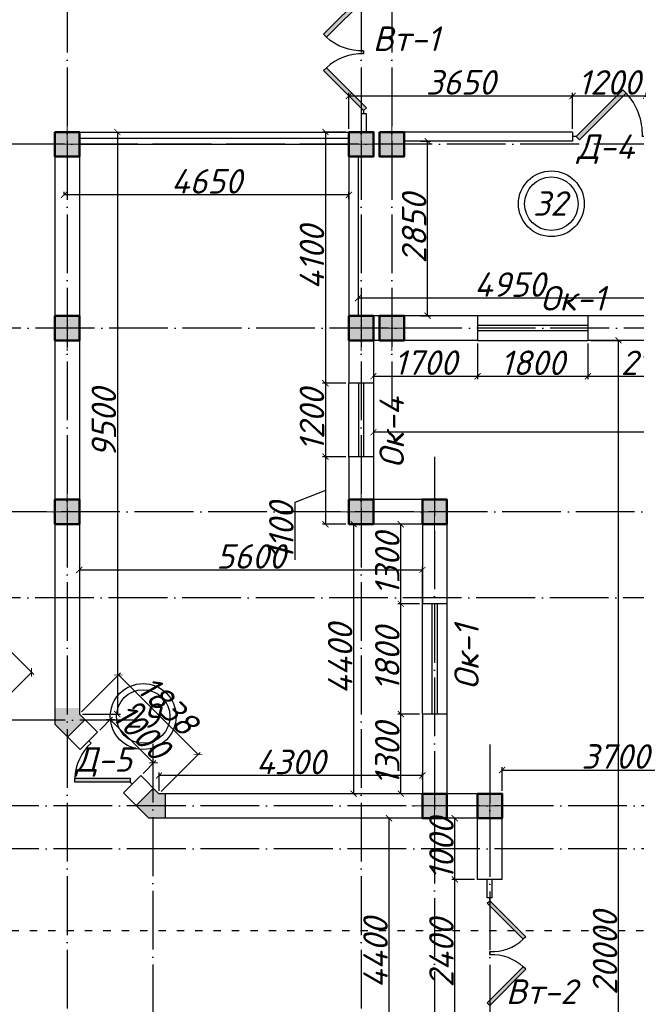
# Model space of a CAD drawing. Header units: millimetres. Extents: x 1112040 to 6903494, y -332921 to -150905.
# Tile 55 of 150: x 1530768 to 1540834, y -194559 to -178489. Entities that reach past the tile are written whole.
import ezdxf

# ---------------------------------------------------------------- set-up
doc = ezdxf.new("R2010")
doc.units = ezdxf.units.MM
doc.linetypes.add('ACAD_ISO03W100', pattern=[30, 12, -18])
doc.linetypes.add('ACAD_ISO04W100', pattern=[30, 24, -3, 0, -3])
for name, color, linetype in [('kolonn', 7, 'Continuous'), ('os', 253, 'Continuous'), ('razmer', 7, 'Continuous')]:
    doc.layers.add(name, color=color, linetype=linetype)
doc.styles.get("Standard").update_dxf_attribs({"font": 'isocpeui.ttf'})
doc.dimstyles.new('ISO-25', dxfattribs={"dimtxt": 400, "dimasz": 100, "dimexe": 50, "dimexo": 50, "dimgap": 20, "dimtad": 1, "dimdec": 0, "dimtxsty": 'Standard', "dimblk": 'ARCHTICK', "dimcen": 20, "dimclrd": 1, "dimclre": 1, "dimadec": 0, "dimazin": 0, "dimtfac": 1, "dimtdec": 0, "dimtmove": 0, "dimatfit": 3, "dimldrblk": 'ARCHTICK', "dimfxl": 1, "dimarcsym": 0})

# ---------------------------------------------------------------- blocks, each defined once
blk = doc.blocks.new('ghsdd')
at = {"ltscale": 50}
h = blk.add_hatch(color=256, dxfattribs=at)
h.paths.add_polyline_path([(0, 200), (-200, 200), (-200, 0), (0, 0)])
h.paths.add_polyline_path([(200, 0), (200, 200), (0, 200), (0, 0)])
h.paths.add_polyline_path([(0, 0), (-200, 0), (-200, -200), (0, -200)])
h.paths.add_polyline_path([(0, 0), (0, -200), (200, -200), (200, 0)])
at = {"lineweight": 0}
for p, q in [((0, -374), (0, 374)), ((-374, 0), (374, 0))]:
    blk.add_line(p, q, dxfattribs=at)
at = {"lineweight": 50, "ltscale": 50}
blk.add_lwpolyline([(200, 200), (200, -200), (-200, -200), (-200, 200), (200, 200)], dxfattribs=at)
blk = doc.blocks.new('jfgjhsdf')
blk.add_hatch(color=1).paths.add_polyline_path([(-593, 731), (-637, 687), (0, 50), (44, 94)])
at = {"color": 1}
for p, q in [((0, 1000), (0, 950)), ((0, 50), (0, 0))]:
    blk.add_line(p, q, dxfattribs=at)
blk.add_lwpolyline([(0, 50), (-637, 687), (-593, 731), (44, 94), (0, 50)], dxfattribs=at)
blk.add_arc((-33, 130), 821, 87.662, 132.9147, dxfattribs=at)
blk = doc.blocks.new('_ArchTick')
at = {"color": 0, "linetype": 'ByBlock', "const_width": 0.15}
blk.add_lwpolyline([(-0.5, -0.5), (0.5, 0.5)], dxfattribs=at)
blk = doc.blocks.new('*D2471')
at = {"color": 1, "lineweight": -2, "transparency": 16777216}
for p, q in [((1536819, -191522), (1536747, -191522)), ((1536797, -195922), (1536797, -191522)), ((1536819, -195922), (1536747, -195922))]:
    blk.add_line(p, q, dxfattribs=at)
at = {"color": 1, "lineweight": -2, "transparency": 16777216, "xscale": 100, "yscale": 100, "zscale": 100}
for p, rotation in [((1536797, -191522), 90), ((1536797, -195922), 270)]:
    blk.add_blockref('_ArchTick', p, dxfattribs=dict(at, rotation=rotation))
at = {"color": 0, "transparency": 16777216, "insert": (1536577, -193722), "char_height": 400, "attachment_point": 5, "rotation": 90}
blk.add_mtext('4400', dxfattribs=at)
blk = doc.blocks.new('*D2474')
at = {"color": 1, "lineweight": -2, "transparency": 16777216}
for p, q in [((1531742, -187426), (1531742, -187419)), ((1531742, -187469), (1537342, -187469)), ((1537342, -188872), (1537342, -187419))]:
    blk.add_line(p, q, dxfattribs=at)
at = {"color": 1, "lineweight": -2, "transparency": 16777216, "xscale": 100, "yscale": 100, "zscale": 100, "rotation": 180}
blk.add_blockref('_ArchTick', (1531742, -187469), dxfattribs=at)
at = {"color": 1, "lineweight": -2, "transparency": 16777216, "xscale": 100, "yscale": 100, "zscale": 100}
blk.add_blockref('_ArchTick', (1537342, -187469), dxfattribs=at)
at = {"color": 0, "transparency": 16777216, "insert": (1534542, -187249), "char_height": 400, "attachment_point": 5}
blk.add_mtext('5600', dxfattribs=at)
blk = doc.blocks.new('*D2418')
at = {"color": 1, "lineweight": -2, "transparency": 16777216}
for p, q in [((1536218, -186722), (1536270, -186722)), ((1536220, -191122), (1536220, -186722)), ((1536218, -191122), (1536270, -191122))]:
    blk.add_line(p, q, dxfattribs=at)
at = {"color": 1, "lineweight": -2, "transparency": 16777216, "xscale": 100, "yscale": 100, "zscale": 100}
for p, rotation in [((1536220, -186722), 90), ((1536220, -191122), 270)]:
    blk.add_blockref('_ArchTick', p, dxfattribs=dict(at, rotation=rotation))
at = {"color": 0, "transparency": 16777216, "insert": (1536000, -188922), "char_height": 400, "attachment_point": 5, "rotation": 90}
blk.add_mtext('4400', dxfattribs=at)
blk = doc.blocks.new('*D2475')
at = {"color": 1, "lineweight": -2, "transparency": 16777216}
for p, q in [((1531492, -181335), (1531492, -181297)), ((1536142, -181347), (1531492, -181347)), ((1536142, -181419), (1536142, -181297))]:
    blk.add_line(p, q, dxfattribs=at)
at = {"color": 1, "lineweight": -2, "transparency": 16777216, "xscale": 100, "yscale": 100, "zscale": 100, "rotation": 180}
blk.add_blockref('_ArchTick', (1531492, -181347), dxfattribs=at)
at = {"color": 1, "lineweight": -2, "transparency": 16777216, "xscale": 100, "yscale": 100, "zscale": 100}
blk.add_blockref('_ArchTick', (1536142, -181347), dxfattribs=at)
at = {"color": 0, "transparency": 16777216, "insert": (1533817, -181127), "char_height": 400, "attachment_point": 5}
blk.add_mtext('4650', dxfattribs=at)
blk = doc.blocks.new('*D2546')
at = {"color": 1, "lineweight": -2, "transparency": 16777216}
for p, q in [((1536292, -182905), (1536292, -183082)), ((1541242, -183032), (1536292, -183032)), ((1541242, -182905), (1541242, -183082))]:
    blk.add_line(p, q, dxfattribs=at)
at = {"color": 1, "lineweight": -2, "transparency": 16777216, "xscale": 100, "yscale": 100, "zscale": 100, "rotation": 180}
blk.add_blockref('_ArchTick', (1536292, -183032), dxfattribs=at)
at = {"color": 1, "lineweight": -2, "transparency": 16777216, "xscale": 100, "yscale": 100, "zscale": 100}
blk.add_blockref('_ArchTick', (1541242, -183032), dxfattribs=at)
at = {"color": 0, "transparency": 16777216, "insert": (1538767, -182812), "char_height": 400, "attachment_point": 5}
blk.add_mtext('4950', dxfattribs=at)
blk = doc.blocks.new('*D2547')
at = {"color": 1, "lineweight": -2, "transparency": 16777216}
for p, q in [((1537317, -180472), (1537477, -180472)), ((1537427, -183322), (1537427, -180472)), ((1537317, -183322), (1537477, -183322))]:
    blk.add_line(p, q, dxfattribs=at)
at = {"color": 1, "lineweight": -2, "transparency": 16777216, "xscale": 100, "yscale": 100, "zscale": 100}
for p, rotation in [((1537427, -180472), 90), ((1537427, -183322), 270)]:
    blk.add_blockref('_ArchTick', p, dxfattribs=dict(at, rotation=rotation))
at = {"color": 0, "transparency": 16777216, "insert": (1537207, -181897), "char_height": 400, "attachment_point": 5, "rotation": 90}
blk.add_mtext('2850', dxfattribs=at)
blk = doc.blocks.new('*D2705')
at = {"color": 1, "lineweight": -2, "transparency": 16777216}
for p, q in [((1565742, -184135), (1565742, -185272)), ((1536542, -184472), (1536542, -185272)), ((1565742, -185222), (1536542, -185222))]:
    blk.add_line(p, q, dxfattribs=at)
at = {"color": 1, "lineweight": -2, "transparency": 16777216, "xscale": 100, "yscale": 100, "zscale": 100, "rotation": 180}
blk.add_blockref('_ArchTick', (1536542, -185222), dxfattribs=at)
at = {"color": 1, "lineweight": -2, "transparency": 16777216, "xscale": 100, "yscale": 100, "zscale": 100}
blk.add_blockref('_ArchTick', (1565742, -185222), dxfattribs=at)
at = {"color": 0, "transparency": 16777216, "insert": (1551142, -185002), "char_height": 400, "attachment_point": 5}
blk.add_mtext('29200', dxfattribs=at)
blk = doc.blocks.new('*D2706')
at = {"color": 1, "lineweight": -2, "transparency": 16777216}
for p, q in [((1540092, -183722), (1540593, -183722)), ((1540543, -203722), (1540543, -183722)), ((1540233, -203722), (1540593, -203722))]:
    blk.add_line(p, q, dxfattribs=at)
at = {"color": 1, "lineweight": -2, "transparency": 16777216, "xscale": 100, "yscale": 100, "zscale": 100}
for p, rotation in [((1540543, -183722), 90), ((1540543, -203722), 270)]:
    blk.add_blockref('_ArchTick', p, dxfattribs=dict(at, rotation=rotation))
at = {"color": 0, "transparency": 16777216, "insert": (1540323, -193722), "char_height": 400, "attachment_point": 5, "rotation": 90}
blk.add_mtext('20000', dxfattribs=at)
blk = doc.blocks.new('*D2707')
at = {"color": 1, "lineweight": -2, "transparency": 16777216}
for p, q in [((1538642, -191072), (1538642, -190686)), ((1538642, -190736), (1542342, -190736)), ((1542342, -191072), (1542342, -190686))]:
    blk.add_line(p, q, dxfattribs=at)
at = {"color": 1, "lineweight": -2, "transparency": 16777216, "xscale": 100, "yscale": 100, "zscale": 100, "rotation": 180}
blk.add_blockref('_ArchTick', (1538642, -190736), dxfattribs=at)
at = {"color": 1, "lineweight": -2, "transparency": 16777216, "xscale": 100, "yscale": 100, "zscale": 100}
blk.add_blockref('_ArchTick', (1542342, -190736), dxfattribs=at)
at = {"color": 0, "transparency": 16777216, "insert": (1540492, -190514), "char_height": 400, "attachment_point": 5}
blk.add_mtext('3700', dxfattribs=at)
blk = doc.blocks.new('*D2825')
at = {"color": 1, "lineweight": -2, "transparency": 16777216}
for p, q in [((1538192, -192522), (1537822, -192522)), ((1537872, -194922), (1537872, -192522)), ((1538192, -194922), (1537822, -194922))]:
    blk.add_line(p, q, dxfattribs=at)
at = {"color": 1, "lineweight": -2, "transparency": 16777216, "xscale": 100, "yscale": 100, "zscale": 100}
for p, rotation in [((1537872, -192522), 90), ((1537872, -194922), 270)]:
    blk.add_blockref('_ArchTick', p, dxfattribs=dict(at, rotation=rotation))
at = {"color": 0, "transparency": 16777216, "insert": (1537652, -193722), "char_height": 400, "attachment_point": 5, "rotation": 90}
blk.add_mtext('2400', dxfattribs=at)
blk = doc.blocks.new('*D2826')
at = {"color": 1, "lineweight": -2, "transparency": 16777216}
for p, q in [((1538192, -191522), (1537822, -191522)), ((1537872, -192522), (1537872, -191522)), ((1538192, -192522), (1537822, -192522))]:
    blk.add_line(p, q, dxfattribs=at)
at = {"color": 1, "lineweight": -2, "transparency": 16777216, "xscale": 100, "yscale": 100, "zscale": 100}
for p, rotation in [((1537872, -191522), 90), ((1537872, -192522), 270)]:
    blk.add_blockref('_ArchTick', p, dxfattribs=dict(at, rotation=rotation))
at = {"color": 0, "transparency": 16777216, "insert": (1537652, -192022), "char_height": 400, "attachment_point": 5, "rotation": 90}
blk.add_mtext('1000', dxfattribs=at)
blk = doc.blocks.new('*D2919')
at = {"color": 1, "lineweight": -2, "transparency": 16777216}
for p, q in [((1528777, -186957), (1530997, -189177)), ((1529015, -191088), (1530962, -189142)), ((1528364, -190437), (1529051, -191124))]:
    blk.add_line(p, q, dxfattribs=at)
at = {"color": 1, "lineweight": -2, "transparency": 16777216, "xscale": 100, "yscale": 100, "zscale": 100}
for p, rotation in [((1530962, -189142), 44.99999999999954), ((1529015, -191088), 224.9999999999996)]:
    blk.add_blockref('_ArchTick', p, dxfattribs=dict(at, rotation=rotation))
at = {"color": 0, "transparency": 16777216, "insert": (1529831, -189958), "char_height": 400, "attachment_point": 5, "rotation": 45}
blk.add_mtext('2753', dxfattribs=at)
blk = doc.blocks.new('*D2921')
at = {"color": 1, "lineweight": -2, "transparency": 16777216}
for p, q in [((1537292, -189822), (1536939, -189822)), ((1536989, -191122), (1536989, -189822)), ((1537292, -191122), (1536939, -191122))]:
    blk.add_line(p, q, dxfattribs=at)
at = {"color": 1, "lineweight": -2, "transparency": 16777216, "xscale": 100, "yscale": 100, "zscale": 100}
for p, rotation in [((1536989, -189822), 90), ((1536989, -191122), 270)]:
    blk.add_blockref('_ArchTick', p, dxfattribs=dict(at, rotation=rotation))
at = {"color": 0, "transparency": 16777216, "insert": (1536769, -190472), "char_height": 400, "attachment_point": 5, "rotation": 90}
blk.add_mtext('1300', dxfattribs=at)
blk = doc.blocks.new('*D2922')
at = {"color": 1, "lineweight": -2, "transparency": 16777216}
for p, q in [((1537292, -188022), (1536939, -188022)), ((1536989, -189822), (1536989, -188022)), ((1537292, -189822), (1536939, -189822))]:
    blk.add_line(p, q, dxfattribs=at)
at = {"color": 1, "lineweight": -2, "transparency": 16777216, "xscale": 100, "yscale": 100, "zscale": 100}
for p, rotation in [((1536989, -188022), 90), ((1536989, -189822), 270)]:
    blk.add_blockref('_ArchTick', p, dxfattribs=dict(at, rotation=rotation))
at = {"color": 0, "transparency": 16777216, "insert": (1536769, -188922), "char_height": 400, "attachment_point": 5, "rotation": 90}
blk.add_mtext('1800', dxfattribs=at)
blk = doc.blocks.new('*D2923')
at = {"color": 1, "lineweight": -2, "transparency": 16777216}
for p, q in [((1537292, -186722), (1536939, -186722)), ((1536989, -188022), (1536989, -186722)), ((1537292, -188022), (1536939, -188022))]:
    blk.add_line(p, q, dxfattribs=at)
at = {"color": 1, "lineweight": -2, "transparency": 16777216, "xscale": 100, "yscale": 100, "zscale": 100}
for p, rotation in [((1536989, -186722), 90), ((1536989, -188022), 270)]:
    blk.add_blockref('_ArchTick', p, dxfattribs=dict(at, rotation=rotation))
at = {"color": 0, "transparency": 16777216, "insert": (1536769, -187372), "char_height": 400, "attachment_point": 5, "rotation": 90}
blk.add_mtext('1300', dxfattribs=at)
blk = doc.blocks.new('*D2924')
at = {"color": 1, "lineweight": -2, "transparency": 16777216}
for p, q in [((1531941, -180322), (1532412, -180322)), ((1532362, -180322), (1532362, -189822)), ((1531792, -189822), (1532412, -189822))]:
    blk.add_line(p, q, dxfattribs=at)
at = {"color": 1, "lineweight": -2, "transparency": 16777216, "xscale": 100, "yscale": 100, "zscale": 100}
for p, rotation in [((1532362, -180322), 90), ((1532362, -189822), 270)]:
    blk.add_blockref('_ArchTick', p, dxfattribs=dict(at, rotation=rotation))
at = {"color": 0, "transparency": 16777216, "insert": (1532142, -185072), "char_height": 400, "attachment_point": 5, "rotation": 90}
blk.add_mtext('9500', dxfattribs=at)
blk = doc.blocks.new('*D2925')
at = {"layer": 'razmer', "color": 1, "lineweight": -2, "transparency": 16777216}
for p, q in [((1533042, -191072), (1533042, -190774)), ((1537342, -190824), (1533042, -190824)), ((1537342, -190895), (1537342, -190774))]:
    blk.add_line(p, q, dxfattribs=at)
at = {"layer": 'razmer', "color": 1, "lineweight": -2, "transparency": 16777216, "xscale": 100, "yscale": 100, "zscale": 100, "rotation": 180}
blk.add_blockref('_ArchTick', (1533042, -190824), dxfattribs=at)
at = {"layer": 'razmer', "color": 1, "lineweight": -2, "transparency": 16777216, "xscale": 100, "yscale": 100, "zscale": 100}
blk.add_blockref('_ArchTick', (1537342, -190824), dxfattribs=at)
at = {"layer": 'razmer', "color": 0, "transparency": 16777216, "insert": (1535192, -190604), "char_height": 400, "attachment_point": 5}
blk.add_mtext('4300', dxfattribs=at)
blk = doc.blocks.new('*D2459')
at = {"color": 1, "lineweight": -2, "transparency": 16777216}
for p, q in [((1531777, -189787), (1532415, -189149)), ((1533679, -190484), (1532379, -189184)), ((1533077, -191087), (1533715, -190449))]:
    blk.add_line(p, q, dxfattribs=at)
at = {"color": 1, "lineweight": -2, "transparency": 16777216, "xscale": 100, "yscale": 100, "zscale": 100}
for p, rotation in [((1532379, -189184), 134.9999999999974), ((1533679, -190484), 314.9999999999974)]:
    blk.add_blockref('_ArchTick', p, dxfattribs=dict(at, rotation=rotation))
at = {"color": 0, "transparency": 16777216, "insert": (1533185, -189679), "char_height": 400, "attachment_point": 5, "rotation": 315}
blk.add_mtext('1838', dxfattribs=at)
blk = doc.blocks.new('*D2926')
at = {"color": 1, "lineweight": -2, "transparency": 16777216}
for p, q in [((1532074, -190083), (1532283, -189874)), ((1532954, -190616), (1532247, -189909)), ((1532781, -190790), (1532990, -190581))]:
    blk.add_line(p, q, dxfattribs=at)
at = {"color": 1, "lineweight": -2, "transparency": 16777216, "xscale": 100, "yscale": 100, "zscale": 100}
for p, rotation in [((1532247, -189909), 135), ((1532954, -190616), 315)]:
    blk.add_blockref('_ArchTick', p, dxfattribs=dict(at, rotation=rotation))
at = {"color": 0, "transparency": 16777216, "insert": (1532757, -190107), "char_height": 400, "attachment_point": 5, "rotation": 315}
blk.add_mtext('1000', dxfattribs=at)
blk = doc.blocks.new('*D2927')
at = {"color": 1, "lineweight": -2, "transparency": 16777216}
for p, q in [((1536092, -180322), (1535709, -180322)), ((1535759, -180322), (1535759, -184422)), ((1536092, -184422), (1535709, -184422))]:
    blk.add_line(p, q, dxfattribs=at)
at = {"color": 1, "lineweight": -2, "transparency": 16777216, "xscale": 100, "yscale": 100, "zscale": 100}
for p, rotation in [((1535759, -180322), 90), ((1535759, -184422), 270)]:
    blk.add_blockref('_ArchTick', p, dxfattribs=dict(at, rotation=rotation))
at = {"color": 0, "transparency": 16777216, "insert": (1535539, -182372), "char_height": 400, "attachment_point": 5, "rotation": 90}
blk.add_mtext('4100', dxfattribs=at)
blk = doc.blocks.new('*D2928')
at = {"color": 1, "lineweight": -2, "transparency": 16777216}
for p, q in [((1536092, -184422), (1535709, -184422)), ((1535759, -184422), (1535759, -185622)), ((1536092, -185622), (1535709, -185622))]:
    blk.add_line(p, q, dxfattribs=at)
at = {"color": 1, "lineweight": -2, "transparency": 16777216, "xscale": 100, "yscale": 100, "zscale": 100}
for p, rotation in [((1535759, -184422), 90), ((1535759, -185622), 270)]:
    blk.add_blockref('_ArchTick', p, dxfattribs=dict(at, rotation=rotation))
at = {"color": 0, "transparency": 16777216, "insert": (1535539, -185022), "char_height": 400, "attachment_point": 5, "rotation": 90}
blk.add_mtext('1200', dxfattribs=at)
blk = doc.blocks.new('*D2929')
at = {"color": 1, "lineweight": -2, "transparency": 16777216}
for p, q in [((1536092, -185622), (1535709, -185622)), ((1535759, -185622), (1535759, -186722)), ((1535759, -186172), (1535259, -186367)), ((1535259, -186367), (1535259, -187307)), ((1536092, -186722), (1535709, -186722))]:
    blk.add_line(p, q, dxfattribs=at)
at = {"color": 1, "lineweight": -2, "transparency": 16777216, "xscale": 100, "yscale": 100, "zscale": 100}
for p, rotation in [((1535759, -185622), 90), ((1535759, -186722), 270)]:
    blk.add_blockref('_ArchTick', p, dxfattribs=dict(at, rotation=rotation))
at = {"color": 0, "transparency": 16777216, "insert": (1535039, -186837), "char_height": 400, "attachment_point": 5, "rotation": 90}
blk.add_mtext('1100', dxfattribs=at)
blk = doc.blocks.new('*D2930')
at = {"color": 1, "lineweight": -2, "transparency": 16777216}
for p, q in [((1536542, -183922), (1536542, -184358)), ((1538242, -183922), (1538242, -184358)), ((1536542, -184308), (1538242, -184308))]:
    blk.add_line(p, q, dxfattribs=at)
at = {"color": 1, "lineweight": -2, "transparency": 16777216, "xscale": 100, "yscale": 100, "zscale": 100, "rotation": 180}
blk.add_blockref('_ArchTick', (1536542, -184308), dxfattribs=at)
at = {"color": 1, "lineweight": -2, "transparency": 16777216, "xscale": 100, "yscale": 100, "zscale": 100}
blk.add_blockref('_ArchTick', (1538242, -184308), dxfattribs=at)
at = {"color": 0, "transparency": 16777216, "insert": (1537392, -184086), "char_height": 400, "attachment_point": 5}
blk.add_mtext('1700', dxfattribs=at)
blk = doc.blocks.new('*D2931')
at = {"color": 1, "lineweight": -2, "transparency": 16777216}
for p, q in [((1538242, -183772), (1538242, -184358)), ((1540042, -183772), (1540042, -184358)), ((1538242, -184308), (1540042, -184308))]:
    blk.add_line(p, q, dxfattribs=at)
at = {"color": 1, "lineweight": -2, "transparency": 16777216, "xscale": 100, "yscale": 100, "zscale": 100, "rotation": 180}
blk.add_blockref('_ArchTick', (1538242, -184308), dxfattribs=at)
at = {"color": 1, "lineweight": -2, "transparency": 16777216, "xscale": 100, "yscale": 100, "zscale": 100}
blk.add_blockref('_ArchTick', (1540042, -184308), dxfattribs=at)
at = {"color": 0, "transparency": 16777216, "insert": (1539142, -184088), "char_height": 400, "attachment_point": 5}
blk.add_mtext('1800', dxfattribs=at)
blk = doc.blocks.new('*D2932')
at = {"color": 1, "lineweight": -2, "transparency": 16777216}
for p, q in [((1540042, -183772), (1540042, -184358)), ((1542142, -183772), (1542142, -184358)), ((1540042, -184308), (1542142, -184308))]:
    blk.add_line(p, q, dxfattribs=at)
at = {"color": 1, "lineweight": -2, "transparency": 16777216, "xscale": 100, "yscale": 100, "zscale": 100, "rotation": 180}
blk.add_blockref('_ArchTick', (1540042, -184308), dxfattribs=at)
at = {"color": 1, "lineweight": -2, "transparency": 16777216, "xscale": 100, "yscale": 100, "zscale": 100}
blk.add_blockref('_ArchTick', (1542142, -184308), dxfattribs=at)
at = {"color": 0, "transparency": 16777216, "insert": (1541092, -184088), "char_height": 400, "attachment_point": 5}
blk.add_mtext('2100', dxfattribs=at)
blk = doc.blocks.new('*D2955')
at = {"color": 1, "lineweight": -2, "transparency": 16777216}
for p, q in [((1536142, -180272), (1536142, -179682)), ((1536142, -179732), (1539792, -179732)), ((1539792, -180272), (1539792, -179682))]:
    blk.add_line(p, q, dxfattribs=at)
at = {"color": 1, "lineweight": -2, "transparency": 16777216, "xscale": 100, "yscale": 100, "zscale": 100, "rotation": 180}
blk.add_blockref('_ArchTick', (1536142, -179732), dxfattribs=at)
at = {"color": 1, "lineweight": -2, "transparency": 16777216, "xscale": 100, "yscale": 100, "zscale": 100}
blk.add_blockref('_ArchTick', (1539792, -179732), dxfattribs=at)
at = {"color": 0, "transparency": 16777216, "insert": (1537967, -179512), "char_height": 400, "attachment_point": 5}
blk.add_mtext('3650', dxfattribs=at)
blk = doc.blocks.new('*D2956')
at = {"color": 1, "lineweight": -2, "transparency": 16777216}
for p, q in [((1539792, -180272), (1539792, -179682)), ((1539792, -179732), (1540992, -179732)), ((1540992, -180272), (1540992, -179682))]:
    blk.add_line(p, q, dxfattribs=at)
at = {"color": 1, "lineweight": -2, "transparency": 16777216, "xscale": 100, "yscale": 100, "zscale": 100, "rotation": 180}
blk.add_blockref('_ArchTick', (1539792, -179732), dxfattribs=at)
at = {"color": 1, "lineweight": -2, "transparency": 16777216, "xscale": 100, "yscale": 100, "zscale": 100}
blk.add_blockref('_ArchTick', (1540992, -179732), dxfattribs=at)
at = {"color": 0, "transparency": 16777216, "insert": (1540392, -179512), "char_height": 400, "attachment_point": 5}
blk.add_mtext('1200', dxfattribs=at)
blk = doc.blocks.new('swww222s')
at = {"color": 1}
for centre, radius in [((9672, -2029), 537), ((9672, -2029), 437), ((3009, -10397), 537), ((3009, -10397), 437)]:
    blk.add_circle(centre, radius, dxfattribs=at)
for s, p in [('32', (9372, -2225)), ('29', (2716, -10582))]:
    blk.add_text(s, height=400, dxfattribs=at).set_placement(p)

msp = doc.modelspace()

# ---------------------------------------------------------------- hatches: boundary and pattern name
at = {"layer": 'kolonn'}
h = msp.add_hatch(color=256, dxfattribs=at)
h.paths.add_polyline_path([(1528341.8, -189721.9), (1528341.8, -189821.9), (1528250.4, -189913.3), (1528533.2, -190196.2), (1528741.8, -189987.6), (1528741.8, -189721.9)])
h.paths.add_polyline_path([(1531550.4, -190196.2), (1531833.2, -189913.3), (1531741.8, -189821.9), (1531741.8, -189721.9), (1531341.8, -189721.9), (1531341.8, -189987.6)])
h.paths.add_polyline_path([(1533141.8, -191121.9), (1533041.8, -191121.9), (1532950.4, -191030.5), (1532667.6, -191313.3), (1532876.1, -191521.9), (1533141.8, -191521.9)])
h.paths.add_polyline_path([(1533141.8, -195921.9), (1532876.1, -195921.9), (1532667.6, -196130.5), (1532950.4, -196413.3), (1533041.8, -196321.9), (1533141.8, -196321.9)])
h.paths.add_polyline_path([(1531741.8, -197721.9), (1531741.8, -197621.9), (1531833.2, -197530.5), (1531550.4, -197247.7), (1531341.8, -197456.2), (1531341.8, -197721.9)])
h.paths.add_polyline_path([(1528250.4, -197530.5), (1528341.8, -197621.9), (1528341.8, -197721.9), (1528741.8, -197721.9), (1528741.8, -197456.2), (1528533.2, -197247.7)])
h.paths.add_polyline_path([(1526941.8, -196321.9), (1527041.8, -196321.9), (1527133.2, -196413.3), (1527416.1, -196130.5), (1527207.5, -195921.9), (1526941.8, -195921.9)])
h.paths.add_polyline_path([(1527133.2, -191030.5), (1527041.8, -191121.9), (1526941.8, -191121.9), (1526941.8, -191521.9), (1527207.5, -191521.9), (1527416.1, -191313.3)])

# ---------------------------------------------------------------- linework, layer by layer
at = {"color": 1}
for p, q in [((1536341.8, -180021.9), (1536341.8, -180321.9)), ((1536341.8, -180021.9), (1536421.8, -180021.9)), ((1536421.8, -180021.9), (1536421.8, -180321.9)), ((1531741.8, -180321.9), (1536141.8, -180321.9)), ((1531741.8, -180421.9), (1536141.8, -180421.9)), ((1531741.8, -180521.9), (1536141.8, -180521.9)), ((1540041.8, -183321.9), (1538241.8, -183321.9)), ((1540041.8, -183481.9), (1538241.8, -183481.9)), ((1538241.8, -183561.9), (1540041.8, -183561.9)), ((1538241.8, -183721.9), (1540041.8, -183721.9)), ((1536141.8, -185621.9), (1536141.8, -184421.9)), ((1536301.8, -185621.9), (1536301.8, -184421.9)), ((1536381.8, -184421.9), (1536381.8, -185621.9)), ((1536541.8, -184421.9), (1536541.8, -185621.9)), ((1537341.8, -189821.9), (1537341.8, -188021.9)), ((1537501.8, -189821.9), (1537501.8, -188021.9)), ((1537581.8, -188021.9), (1537581.8, -189821.9)), ((1537741.8, -188021.9), (1537741.8, -189821.9)), ((1538401.8, -192821.9), (1538401.8, -192521.9)), ((1538481.8, -192821.9), (1538481.8, -192521.9)), ((1538481.8, -192821.9), (1538401.8, -192821.9))]:
    msp.add_line(p, q, dxfattribs=at)
at = {"lineweight": 30}
for p, q in [((1536541.8, -180321.9), (1536141.8, -180321.9)), ((1536141.8, -180321.9), (1536141.8, -184421.9)), ((1539791.8, -180321.9), (1536641.8, -180321.9)), ((1539791.8, -180471.9), (1537041.8, -180471.9)), ((1531341.8, -180721.9), (1531341.8, -189987.6)), ((1531741.8, -180721.9), (1531741.8, -189821.9)), ((1536291.8, -180721.9), (1536291.8, -183321.9)), ((1538241.8, -183321.9), (1536291.8, -183321.9)), ((1536541.8, -183321.9), (1536541.8, -184421.9)), ((1536641.8, -183321.9), (1536641.8, -183721.9)), ((1538241.8, -183321.9), (1538241.8, -183721.9)), ((1541241.8, -183321.9), (1540041.8, -183321.9)), ((1540041.8, -183321.9), (1540041.8, -183721.9)), ((1538241.8, -183721.9), (1536541.8, -183721.9)), ((1542141.8, -183721.9), (1540041.8, -183721.9)), ((1536541.8, -184421.9), (1536141.8, -184421.9)), ((1536541.8, -185621.9), (1536141.8, -185621.9)), ((1536141.8, -185621.9), (1536141.8, -186721.9)), ((1536541.8, -185621.9), (1536541.8, -186321.9)), ((1537741.8, -186321.9), (1536541.8, -186321.9)), ((1537741.8, -186321.9), (1537741.8, -188021.9)), ((1537341.8, -186721.9), (1536141.8, -186721.9)), ((1537341.8, -186721.9), (1537341.8, -188021.9)), ((1537741.8, -188021.9), (1537341.8, -188021.9)), ((1531833.2, -189913.3), (1531550.4, -190196.2)), ((1532038.3, -190118.4), (1531741.8, -189821.9)), ((1537741.8, -189821.9), (1537341.8, -189821.9)), ((1537341.8, -189821.9), (1537341.8, -191121.9)), ((1537741.8, -189821.9), (1537741.8, -191121.9)), ((1531755.4, -190401.2), (1531341.8, -189987.6)), ((1532038.3, -190118.4), (1531755.4, -190401.2)), ((1532745.4, -190825.5), (1532462.5, -191108.3)), ((1533041.8, -191121.9), (1532745.4, -190825.5)), ((1532950.4, -191030.5), (1532667.6, -191313.3)), ((1532876.1, -191521.9), (1532462.5, -191108.3)), ((1533141.8, -191121.9), (1533041.8, -191121.9)), ((1537341.8, -191121.9), (1533141.8, -191121.9)), ((1533141.8, -191121.9), (1533141.8, -191521.9)), ((1538641.8, -191121.9), (1537741.8, -191121.9)), ((1538641.8, -192521.9), (1538641.8, -191121.9)), ((1538241.8, -191521.9), (1532876.1, -191521.9)), ((1538241.8, -192521.9), (1538241.8, -191521.9)), ((1538641.8, -192521.9), (1538241.8, -192521.9))]:
    msp.add_line(p, q, dxfattribs=at)
at = {"color": 1, "linetype": 'ACAD_ISO03W100', "ltscale": 10}
msp.add_line((1512933, -193354.7), (1546977, -193354.7), dxfattribs=at)
at = {"lineweight": 30}
for points in [[(1531341.8, -180721.9), (1531741.8, -180721.9), (1531741.8, -180321.9), (1531341.8, -180321.9)], [(1536141.8, -180721.9), (1536541.8, -180721.9), (1536541.8, -180321.9), (1536141.8, -180321.9)], [(1536641.8, -180721.9), (1537041.8, -180721.9), (1537041.8, -180321.9), (1536641.8, -180321.9)]]:
    msp.add_lwpolyline(points, close=True, dxfattribs=at)
msp.add_lwpolyline([(1539791.8, -180321.9), (1539791.8, -180471.9)], dxfattribs=at)
at = {"layer": 'os', "linetype": 'ACAD_ISO04W100', "ltscale": 40}
for p, q in [((1531541.8, -164865.7), (1531541.8, -230549.3)), ((1536341.8, -164865.7), (1536341.8, -226089.4)), ((1536841.8, -164865.7), (1536841.8, -184794)), ((1547099.6, -180521.9), (1484191.9, -180521.9)), ((1566790.3, -183521.9), (1484191.9, -183521.9)), ((1537541.8, -185624.7), (1537541.8, -226089.4)), ((1575607.2, -186521.9), (1484191.9, -186521.9)), ((1570383, -187921.9), (1484191.9, -187921.9)), ((1532710.3, -189921.9), (1484191.9, -189921.9)), ((1532941.8, -190306.6), (1532941.8, -230549.3)), ((1538441.8, -190316), (1538441.8, -226089.4)), ((1546680, -191321.9), (1484191.9, -191321.9)), ((1546680, -192021.9), (1484191.9, -192021.9))]:
    msp.add_line(p, q, dxfattribs=at)

# ---------------------------------------------------------------- block references
msp.add_blockref('swww222s', (1529775.5, -179463.8))
for p, xscale, yscale, zscale, rotation in [((1536381.8, -178021.9), -1.025641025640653, 1.025641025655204, 1.025641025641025, 180), ((1539791.8, -180396.9), 1.200000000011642, 1.200000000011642, 1.200000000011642, 270), ((1538441.8, -192821.9), 0.9230769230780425, 0.9230769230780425, 0.9230769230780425, 180)]:
    msp.add_blockref('jfgjhsdf', p, dxfattribs=dict(xscale=xscale, yscale=yscale, zscale=zscale, rotation=rotation))
for p, xscale, yscale, zscale in [((1536381.8, -180021.9), 1.025641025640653, 1.025641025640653, 1.025641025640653), ((1538441.8, -194621.9), -0.9230769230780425, 0.9230769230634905, 0.9230769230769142)]:
    msp.add_blockref('jfgjhsdf', p, dxfattribs=dict(xscale=xscale, yscale=yscale, zscale=zscale))
at = {"rotation": 45.00000000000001}
msp.add_blockref('jfgjhsdf', (1532604, -190966.9), dxfattribs=at)
at = {"layer": 'kolonn', "xscale": -1}
for p in [(1531541.8, -180521.9), (1536341.8, -180521.9), (1536841.8, -180521.9), (1531541.8, -183521.9), (1536341.8, -183521.9), (1536841.8, -183521.9), (1531541.8, -186521.9), (1536341.8, -186521.9), (1537541.8, -186521.9), (1537541.8, -191321.9), (1538441.8, -191321.9)]:
    msp.add_blockref('ghsdd', p, dxfattribs=at)

# ---------------------------------------------------------------- texts
at = {"color": 1}
for s, p in [('Вт-1', (1536532.4, -178999.5)), ('Д-4', (1539867.3, -180761.3)), ('Ок-1', (1539267.8, -183236)), ('Д-5', (1531679, -190762.2)), ('Вт-2', (1538706.5, -194552.5))]:
    msp.add_text(s, height=400, dxfattribs=at).set_placement(p)
for s, p in [('Ок-4', (1537040.7, -185808.1)), ('Ок-1', (1538262.2, -189423.2))]:
    msp.add_text(s, height=400, rotation=90, dxfattribs=at).set_placement(p)

# ---------------------------------------------------------------- dimensions: what is measured, and where the dimension line sits
for base, p1, p2, picture, middle in [((1539791.8, -179732.3), (1536141.8, -180321.9), (1539791.8, -180321.9), '*D2955', (1537966.8, -179512.3)), ((1531491.8, -181346.9), (1536141.8, -181468.9), (1531491.8, -181384.9), '*D2475', (1533816.8, -181126.9)), ((1536291.8, -183032.1), (1541241.8, -182855), (1536291.8, -182855), '*D2546', (1538766.8, -182812.1)), ((1538241.8, -184308.3), (1536541.8, -183871.9), (1538241.8, -183871.9), '*D2930', (1537391.8, -184085.8)), ((1536541.8, -185221.9), (1565741.8, -184084.7), (1536541.8, -184421.9), '*D2705', (1551141.8, -185001.9)), ((1537341.8, -187468.5), (1531741.8, -187476), (1537341.8, -188921.9), '*D2474', (1534541.8, -187248.5)), ((1542341.8, -190736.1), (1538641.8, -191121.9), (1542341.8, -191121.9), '*D2707', (1540491.8, -190513.5))]:
    dim = msp.add_linear_dim(base=base, p1=p1, p2=p2, dimstyle='ISO-25')
    dim.commit()
    dim.dimension.update_dxf_attribs({"geometry": picture, "text_midpoint": middle})
for base, p1, p2, picture, middle in [((1540991.8, -179732.3), (1539791.8, -180321.9), (1540991.8, -180321.9), '*D2956', (1540391.8, -179512.3)), ((1540041.8, -184308.3), (1538241.8, -183721.9), (1540041.8, -183721.9), '*D2931', (1539141.8, -184088.3)), ((1542141.8, -184308.3), (1540041.8, -183721.9), (1542141.8, -183721.9), '*D2932', (1541091.8, -184088.3))]:
    dim = msp.add_linear_dim(base=base, p1=p1, p2=p2, dimstyle='ISO-25', override={"dimtmove": 1})
    dim.commit()
    dim.dimension.update_dxf_attribs({"geometry": picture, "text_midpoint": middle})
for base, p1, p2, picture, middle in [((1532361.8, -189821.9), (1531891.1, -180321.9), (1531741.8, -189821.9), '*D2924', (1532141.8, -185071.9)), ((1535759.2, -184421.9), (1536141.8, -180321.9), (1536141.8, -184421.9), '*D2927', (1535539.2, -182371.9)), ((1537427.4, -180471.9), (1537266.8, -183321.9), (1537266.8, -180471.9), '*D2547', (1537207.4, -181896.9)), ((1540542.7, -183721.9), (1540183.4, -203721.9), (1540041.8, -183721.9), '*D2706', (1540322.7, -193721.9)), ((1536220.4, -186721.9), (1536167.6, -191121.9), (1536167.6, -186721.9), '*D2418', (1536000.4, -188921.9)), ((1536989.3, -189821.9), (1537341.8, -191121.9), (1537341.8, -189821.9), '*D2921', (1536769.3, -190471.9)), ((1536797.4, -191521.9), (1536868.7, -195921.9), (1536868.7, -191521.9), '*D2471', (1536577.4, -193721.9))]:
    dim = msp.add_linear_dim(base=base, p1=p1, p2=p2, angle=90, dimstyle='ISO-25')
    dim.commit()
    dim.dimension.update_dxf_attribs({"geometry": picture, "text_midpoint": middle})
for base, p1, p2, angle, picture, middle in [((1535759.2, -185621.9), (1536141.8, -184421.9), (1536141.8, -185621.9), 90, '*D2928', (1535539.2, -185021.9)), ((1536989.3, -186721.9), (1537341.8, -188021.9), (1537341.8, -186721.9), 90, '*D2923', (1536769.3, -187371.9)), ((1530961.8, -189141.9), (1528328.2, -190401.2), (1528741.8, -186921.9), 225, '*D2919', (1529831.2, -189957.7)), ((1536989.3, -188021.9), (1537341.8, -189821.9), (1537341.8, -188021.9), 90, '*D2922', (1536769.3, -188921.9)), ((1537872.1, -192521.9), (1538241.8, -194921.9), (1538241.8, -192521.9), 90, '*D2825', (1537652.1, -193721.9))]:
    dim = msp.add_linear_dim(base=base, p1=p1, p2=p2, angle=angle, dimstyle='ISO-25', override={"dimtmove": 1})
    dim.commit()
    dim.dimension.update_dxf_attribs({"geometry": picture, "text_midpoint": middle})
for base, p1, p2, picture, middle in [((1535759.2, -186721.9), (1536141.8, -185621.9), (1536141.8, -186721.9), '*D2929', (1535259.2, -186386.8)), ((1537872.1, -191521.9), (1538241.8, -192521.9), (1538241.8, -191521.9), '*D2826', (1537872.1, -192021.9))]:
    dim = msp.add_linear_dim(base=base, p1=p1, p2=p2, angle=90, dimstyle='ISO-25', override={"dimtmove": 1})
    dim.commit()
    dim.dimension.update_dxf_attribs({"geometry": picture, "text_midpoint": middle, "dimtype": 160})
dim = msp.add_aligned_dim(p1=(1533041.8, -191121.9), p2=(1531741.8, -189821.9), distance=-901.5, dimstyle='ISO-25')
dim.commit()
dim.dimension.update_dxf_attribs({"geometry": '*D2459', "text_midpoint": (1533184.8, -189678.9)})
dim = msp.add_linear_dim(base=(1532247.4, -189909.2), p1=(1532745.4, -190825.5), p2=(1532038.3, -190118.4), angle=135, dimstyle='ISO-25')
dim.commit()
dim.dimension.update_dxf_attribs({"geometry": '*D2926', "text_midpoint": (1532600.9, -190262.8), "dimtype": 161})
at = {"layer": 'razmer'}
dim = msp.add_linear_dim(base=(1533041.8, -190823.7), p1=(1537341.8, -190945.3), p2=(1533041.8, -191121.9), dimstyle='ISO-25', dxfattribs=at)
dim.commit()
dim.dimension.update_dxf_attribs({"geometry": '*D2925', "text_midpoint": (1535191.8, -190603.7)})

doc.saveas('drawing.dxf')
